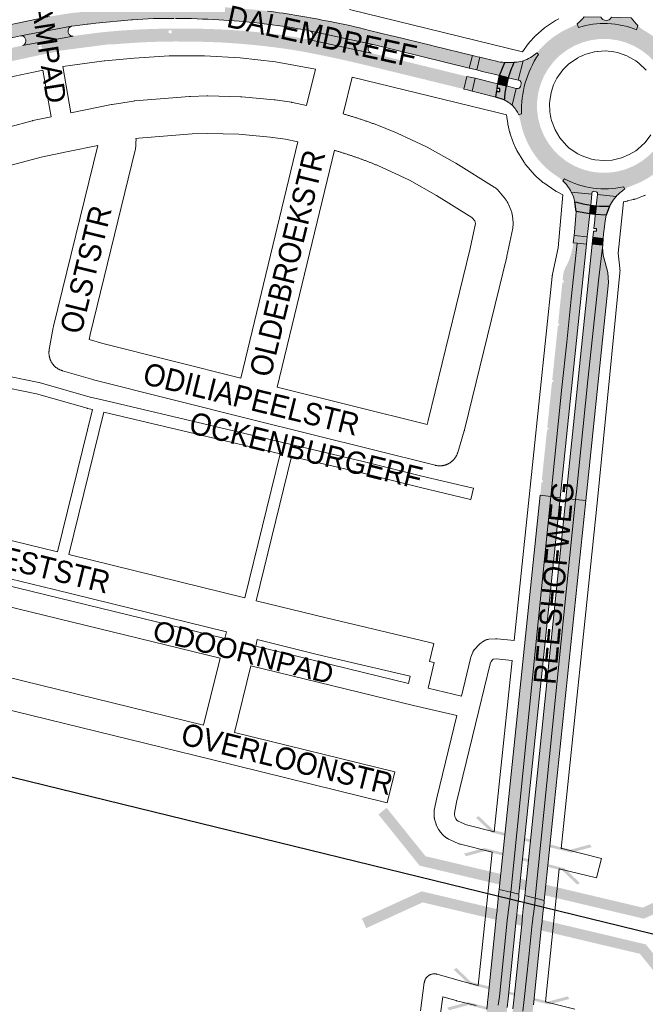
# Paper-space layout 'Layout1' of a CAD drawing. Header units: metres. Extents: x 123097 to 144122, y 392739 to 407589.
# Tile 48 of 256: x 127489 to 127706, y 398353 to 398695. Entities that reach past the tile are written whole.
import ezdxf
from ezdxf.enums import TextEntityAlignment as Align

# ---------------------------------------------------------------- set-up
doc = ezdxf.new("R2010")
doc.units = ezdxf.units.M
doc.header["$MEASUREMENT"] = 0
for name, color, linetype, lineweight in [('gs-anno-wegen algemeen tekst', 7, 'Continuous', 0), ('gs-knt-aanvullende hoofdweg', 7, 'Continuous', 0), ('gs-knt-fietspaden', 7, 'Continuous', 0), ('gs-knt-paden', 7, 'Continuous', 0), ('gs-knt-spoorlijn', 7, 'Continuous', 30), ('gs-knt-wegen algemeen', 7, 'Continuous', 0), ('gs-symb-viaduct', 7, 'Continuous', 0), ('ir-ARC-asfalt-hoofdwegen-te inspecteren', 5, 'Continuous', 0), ('ir-ARC-fietspaden naastliggend- te inspecteren', 1, 'Continuous', 0)]:
    doc.layers.add(name, color=color, linetype=linetype, lineweight=lineweight)
doc.styles.add('Style-Arial', font='arial.ttf')

# ---------------------------------------------------------------- blocks, each defined once
blk = doc.blocks.new('gg0-viaduct_6')
at = {"layer": 'gs-symb-viaduct', "linetype": 'Continuous'}
blk.add_hatch(color=7, dxfattribs=at).paths.add_polyline_path([(-55.76, -16.89), (-58, -14), (-40, 0), (40, 0), (58, -14), (55.76, -16.89), (38.75, -3.66), (-38.75, -3.66)])

psp = doc.layouts.get("Layout1")

# ---------------------------------------------------------------- hatches: boundary and pattern name
at = {"layer": 'ir-ARC-asfalt-hoofdwegen-te inspecteren', "linetype": 'Continuous', "lineweight": 13, "extrusion": (0, 0, -1)}
for points in [[(-127530.408, 398699.322, 0.0178525), (-127549.397, 398699.595, 0.0199346), (-127575.332, 398697.742, 0.0180104), (-127597.035, 398694.093, 0.0161399), (-127610.724, 398691.04), (-127618.369, 398689.174), (-127618.368, 398689.169), (-127619.096, 398688.991), (-127619.098, 398688.996), (-127632.435, 398685.741), (-127632.432, 398685.729), (-127633.16, 398685.551), (-127633.163, 398685.563), (-127646.44, 398682.322), (-127645.364, 398677.911), (-127612.062, 398686.086), (-127589.955, 398690.918), (-127588.574, 398691.181), (-127588.575, 398691.185), (-127587.837, 398691.317), (-127587.837, 398691.316, -0.01395), (-127573.238, 398693.45), (-127573.239, 398693.452), (-127572.493, 398693.536), (-127572.493, 398693.536, -0.014364), (-127558.42, 398694.705, -0.0136971), (-127543.336, 398695.19), (-127543.336, 398695.193), (-127542.961, 398695.192, -0.0243241), (-127528.489, 398694.722), (-127528.115, 398694.698), (-127528.116, 398694.686), (-127515.737, 398693.487), (-127513.023, 398693.225), (-127512.674, 398693.206), (-127512.674, 398693.191), (-127511.93, 398693.119), (-127509.362, 398692.773), (-127507.427, 398692.544), (-127507.291, 398692.518), (-127489.634, 398689.178), (-127487.527, 398688.727), (-127484.589, 398688.069), (-127483.11, 398692.358), (-127491.78, 398694.287), (-127499.694, 398695.844), (-127507.198, 398697.043), (-127511.791, 398697.525), (-127512.008, 398697.548), (-127520.427, 398698.54), (-127525.413, 398698.988)], [(-127657.524, 398666.901, 0.052754), (-127658.242, 398671.74), (-127661.683, 398670.875), (-127660.258, 398665.029), (-127659.611, 398665.602), (-127658.917, 398666.116)], [(-127694.046, 398629.993, 0.0305959), (-127689.434, 398630.096), (-127689.847, 398633.975), (-127696.318, 398633.294), (-127695.68, 398632.528), (-127695.098, 398631.718)]]:
    psp.add_hatch(color=5, dxfattribs=at).paths.add_polyline_path(points)
h = psp.add_hatch(color=5, dxfattribs=at)
h.paths.add_polyline_path([(-127667.116, 398649.248, 0.0856238), (-127663.183, 398659.157), (-127663.198, 398659.16), (-127663.048, 398659.877, -0.0474951), (-127662.527, 398661.646), (-127663.464, 398662.072, 0.1546329), (-127669.368, 398682.648), (-127668.796, 398683.278, -0.0313013), (-127669.843, 398684.395), (-127669.987, 398684.562), (-127670.16, 398684.715, 0.1080893), (-127680.573, 398692.113), (-127680.577, 398692.104), (-127681.18, 398692.382, -0.0526526), (-127682.853, 398693.312), (-127683.267, 398692.001, 0.1743476), (-127703.44, 398691.256), (-127703.905, 398692.678, -0.0599422), (-127706.667, 398690.666), (-127706.88, 398690.542), (-127707.067, 398690.406, 0.1040127), (-127716.046, 398682.213), (-127716.247, 398681.919), (-127716.252, 398681.923, 0.1166914), (-127721.29, 398669.292), (-127721.287, 398669.291), (-127721.31, 398669.151, 0.0000561), (-127721.311, 398669.144), (-127721.368, 398668.69, -0.0643192), (-127722.012, 398666.364), (-127720.957, 398665.836, 0.1706433), (-127714.218, 398646.493), (-127714.778, 398645.897, -0.0175018), (-127714.01, 398645.18), (-127714.008, 398645.183), (-127713.59, 398644.757), (-127713.561, 398644.728, 0.000136), (-127713.55, 398644.716), (-127713.482, 398644.647), (-127713.483, 398644.646, 0.0916433), (-127704.711, 398638.285), (-127704.496, 398638.172), (-127702.452, 398637.317, -0.0604709), (-127699.36, 398635.863), (-127698.907, 398636.723, 0.1789311), (-127678.409, 398639.495), (-127677.802, 398638.804, -0.0320039), (-127676.383, 398639.959), (-127676.39, 398639.969), (-127675.968, 398640.251), (-127675.883, 398640.31, 0.1046614), (-127667.518, 398648.614), (-127667.525, 398648.619), (-127667.125, 398649.253)])
h.paths.add_polyline_path([(-127693.659, 398641.588), (-127696.683, 398641.984), (-127699.629, 398642.771), (-127702.447, 398643.937), (-127705.088, 398645.462), (-127707.508, 398647.318), (-127709.664, 398649.475), (-127711.519, 398651.896), (-127713.042, 398654.538), (-127714.207, 398657.356), (-127714.993, 398660.303), (-127715.387, 398663.327), (-127715.398, 398666.13), (-127715.024, 398669.166), (-127714.259, 398672.118), (-127713.115, 398674.945), (-127711.611, 398677.598), (-127709.773, 398680.031), (-127707.632, 398682.204), (-127705.226, 398684.078), (-127702.596, 398685.621), (-127699.786, 398686.807), (-127696.846, 398687.615), (-127693.825, 398688.033), (-127690.776, 398688.051), (-127687.75, 398687.671), (-127684.8, 398686.899), (-127681.976, 398685.747), (-127679.327, 398684.236), (-127676.898, 398682.392), (-127674.731, 398680.246), (-127672.863, 398677.835), (-127671.327, 398675.201), (-127670.148, 398672.388), (-127669.347, 398669.445), (-127668.937, 398666.423), (-127668.926, 398663.375), (-127669.314, 398660.35), (-127670.094, 398657.401), (-127671.253, 398654.58), (-127672.771, 398651.935), (-127674.621, 398649.511), (-127676.773, 398647.35), (-127679.188, 398645.488), (-127681.827, 398643.958), (-127684.642, 398642.786), (-127687.587, 398641.993), (-127690.61, 398641.591)], flags=16)
at = {"layer": 'ir-ARC-asfalt-hoofdwegen-te inspecteren', "linetype": 'Continuous', "lineweight": 13}
for points in [[(127703.44, 398691.256, 0.1743476), (127683.267, 398692.001), (127682.853, 398693.312, 0.0940489), (127685.227, 398695.753), (127691.068, 398695.674, 0.6328666), (127694.737, 398695.58), (127701.631, 398695.391, 0.0620277), (127703.905, 398692.678)], [(127662.527, 398661.646, 0.1054672), (127660.258, 398665.029), (127661.683, 398670.875), (127661.962, 398670.795, 0.3965484), (127663.15, 398671.554), (127663.377, 398672.441, 0.3982867), (127662.646, 398673.653), (127662.357, 398673.729), (127664.038, 398680.483, 0.1130419), (127668.796, 398683.278), (127669.368, 398682.648, 0.1546329), (127663.464, 398662.072)], [(127654.849, 398680.291, 0.048289), (127657.68, 398679.929), (127655.902, 398675.306), (127654.008, 398675.785), (127649.882, 398676.806), (127648.034, 398677.273), (127649.051, 398681.693), (127650.911, 398681.243)], [(127661.115, 398679.935, 0.0607495), (127664.038, 398680.483), (127662.357, 398673.729), (127658.914, 398674.55, -0.0401342), (127660.936, 398679.943)], [(127689.879, 398634.359, 0.4187204), (127689.452, 398634.91), (127688.522, 398635.023, 0.4290839), (127687.978, 398634.589), (127687.94, 398634.176), (127680.806, 398634.852, 0.0871077), (127677.802, 398638.804), (127678.409, 398639.495, 0.1789311), (127698.907, 398636.723), (127699.36, 398635.863, 0.0706277), (127696.318, 398633.294), (127689.847, 398633.975)], [(127682.037, 398631.494, 0.0621801), (127680.806, 398634.852), (127687.94, 398634.176), (127687.567, 398630.335, -0.0343926)]]:
    psp.add_hatch(color=5, dxfattribs=at).paths.add_polyline_path(points)
at = {"layer": 'ir-ARC-asfalt-hoofdwegen-te inspecteren', "linetype": 'Continuous', "lineweight": 13, "extrusion": (0, 0, -1)}
h = psp.add_hatch(color=5, dxfattribs=at)
h.paths.add_polyline_path([(-127516.175, 398690.168, 0.0196385), (-127531.453, 398691.366, 0.0208357), (-127557.37, 398691.434, 0.0265207), (-127582.367, 398689.109), (-127589.403, 398687.924), (-127611.347, 398683.15), (-127644.536, 398675.044), (-127643.432, 398670.665), (-127630.414, 398673.842), (-127630.419, 398673.864), (-127629.691, 398674.042), (-127629.685, 398674.02), (-127609.131, 398679.036), (-127602.22, 398680.647), (-127602.221, 398680.65), (-127601.489, 398680.814), (-127601.488, 398680.811), (-127594.282, 398682.355), (-127589.868, 398683.211), (-127587.046, 398683.758), (-127587.048, 398683.767), (-127586.308, 398683.891), (-127586.308, 398683.891, -0.015345), (-127572.329, 398685.779), (-127571.956, 398685.819), (-127571.956, 398685.818, -0.0137162), (-127558.256, 398686.878), (-127558.256, 398686.878), (-127557.506, 398686.914), (-127557.506, 398686.908), (-127550.642, 398687.135), (-127543.775, 398687.174), (-127543.775, 398687.178), (-127543.4, 398687.176, -0.0135736), (-127529.278, 398686.734), (-127529.278, 398686.735), (-127528.53, 398686.689), (-127528.53, 398686.685), (-127523.207, 398686.305), (-127521.625, 398686.15), (-127521.008, 398686.197), (-127519.854, 398686.14), (-127503.823, 398684.071), (-127502.655, 398683.85), (-127502.124, 398683.634), (-127501.48, 398683.497), (-127501.481, 398683.495), (-127501.343, 398683.468), (-127498.355, 398682.907), (-127498.227, 398682.881), (-127498.227, 398682.881), (-127497.926, 398682.819), (-127496.627, 398682.551), (-127495.72, 398682.318), (-127485.308, 398680.092), (-127485.307, 398684.655), (-127488.347, 398685.359), (-127490.173, 398685.75), (-127490.247, 398685.764), (-127507.812, 398689.077), (-127509.807, 398689.342), (-127512.391, 398689.683)])
h.paths.add_polyline_path([(-127590.243, 398685.783), (-127590.508, 398686.748), (-127589.543, 398687.013), (-127589.278, 398686.048)], flags=16)
h.paths.add_polyline_path([(-127541.97, 398689.987), (-127542.079, 398690.982), (-127541.084, 398691.091), (-127540.975, 398690.096)], flags=16)
h.paths.add_polyline_path([(-127495.939, 398684.322), (-127496.939, 398684.34), (-127496.921, 398685.34), (-127495.921, 398685.322)], flags=16)
h.paths.add_polyline_path([(-127495.914, 398685.606), (-127496.914, 398685.624), (-127496.896, 398686.624), (-127495.896, 398686.606)], flags=16)
for points in [[(-127491.402, 398687.78), (-127491.464, 398687.454), (-127491.364, 398686.707), (-127490.924, 398686.096), (-127490.247, 398685.764), (-127507.812, 398689.077), (-127507.055, 398689.172), (-127506.451, 398689.638), (-127506.166, 398690.345), (-127506.126, 398690.651), (-127506.097, 398690.866), (-127506.386, 398691.915), (-127507.291, 398692.518), (-127489.634, 398689.178), (-127490.394, 398689.112), (-127491.023, 398688.682), (-127491.36, 398687.998)], [(-127591.096, 398689.21), (-127590.789, 398688.498), (-127590.171, 398688.029), (-127589.403, 398687.924), (-127611.347, 398683.15), (-127610.649, 398683.564), (-127610.266, 398684.28), (-127610.308, 398685.09), (-127610.995, 398685.923), (-127612.062, 398686.086), (-127589.955, 398690.918), (-127590.611, 398690.569), (-127591.025, 398689.95)], [(-127647.475, 398682.061), (-127648.205, 398681.891), (-127648.207, 398681.896), (-127649.051, 398681.693), (-127648.034, 398677.273), (-127645.364, 398677.911), (-127646.44, 398682.322), (-127647.477, 398682.072)], [(-127643.432, 398670.665), (-127644.536, 398675.044), (-127647.39, 398674.379), (-127646.378, 398669.964), (-127645.086, 398670.289), (-127644.722, 398670.381), (-127644.72, 398670.372)], [(-127654.643, 398667.885), (-127648.257, 398669.486), (-127646.378, 398669.964), (-127647.39, 398674.379), (-127649.225, 398673.931), (-127653.357, 398672.942), (-127655.264, 398672.463), (-127655.041, 398670.822), (-127654.95, 398670.822), (-127654.95, 398670.148)], [(-127681.495, 398617.194), (-127681.733, 398619.82), (-127686.36, 398619.349), (-127686.099, 398616.784), (-127682.786, 398617.079)], [(-127682.786, 398617.079), (-127686.099, 398616.784), (-127676.941, 398528.655), (-127673.647, 398529.079), (-127677.551, 398567.02), (-127679.226, 398582.773), (-127680.763, 398597.833)], [(-127682.578, 398530.703), (-127682.303, 398528.075), (-127678.93, 398528.4), (-127688.066, 398616.733), (-127691.684, 398616.37), (-127691.619, 398615.654), (-127690.321, 398605.031), (-127686.53, 398569.571)], [(-127649.551, 398143.694), (-127649.284, 398144.974), (-127646.932, 398159.55), (-127645.109, 398176.792), (-127644.337, 398194.788), (-127644.507, 398211.859), (-127645.826, 398228.855), (-127647.893, 398248.769), (-127649.783, 398267.33), (-127658.298, 398349.298), (-127658.514, 398351.378), (-127658.538, 398351.6), (-127658.852, 398354.627), (-127661.703, 398382.07), (-127661.711, 398382.142), (-127661.772, 398382.731), (-127661.878, 398383.759), (-127661.905, 398384.018), (-127662.148, 398386.362), (-127662.547, 398390.208), (-127662.625, 398390.959), (-127659.759, 398391.66), (-127659.667, 398390.912), (-127659.196, 398387.087), (-127658.909, 398384.75), (-127658.877, 398384.492), (-127658.751, 398383.47), (-127658.682, 398382.906), (-127658.67, 398382.812), (-127657.257, 398369.101), (-127655.841, 398355.368), (-127655.403, 398352.367), (-127655.371, 398352.148), (-127655.07, 398350.087), (-127649.754, 398298.464), (-127647.951, 398281.493), (-127646.009, 398262.5), (-127642.31, 398228.328), (-127640.026, 398205.238), (-127639.299, 398198.362), (-127638.824, 398189.09), (-127638.681, 398183.987), (-127639.051, 398167.763), (-127639.979, 398158.785), (-127642.579, 398142.717), (-127642.673, 398142.247)]]:
    psp.add_hatch(color=5, dxfattribs=at).paths.add_polyline_path(points, flags=0)
at = {"layer": 'ir-ARC-asfalt-hoofdwegen-te inspecteren', "linetype": 'Continuous', "lineweight": 13}
for points in [[(127687.035, 398625.324), (127686.95, 398625.323), (127686.544, 398621.149), (127686.36, 398619.349), (127681.733, 398619.82), (127681.978, 398622.365), (127682.528, 398628.074), (127687.219, 398627.27)], [(127689.538, 398621.228), (127689.538, 398622.228), (127688.648, 398622.228), (127688.952, 398625.114), (127689.138, 398627.075), (127692.875, 398626.836), (127692.567, 398624.865), (127692.196, 398621.93), (127692.029, 398620.363), (127691.862, 398618.792), (127688.325, 398619.172), (127688.513, 398620.946), (127688.543, 398621.228)], [(127682.303, 398528.075), (127685.876, 398527.73), (127693.762, 398603.442), (127693.531, 398606.964), (127692.554, 398610.355), (127691.841, 398612.961), (127691.619, 398615.654), (127690.321, 398605.031), (127686.53, 398569.571), (127682.578, 398530.703)], [(127650.398, 398340.89), (127648.302, 398320.616), (127640.956, 398249.532), (127640.751, 398247.566), (127638.882, 398229.595), (127637.546, 398212.416), (127637.338, 398194.42), (127638.122, 398176.741), (127639.051, 398167.763), (127638.681, 398183.987), (127638.824, 398189.09), (127639.299, 398198.362), (127640.026, 398205.238), (127642.31, 398228.328), (127646.009, 398262.5), (127647.951, 398281.493), (127649.754, 398298.464), (127655.07, 398350.087), (127655.371, 398352.148), (127655.403, 398352.367), (127655.841, 398355.368), (127657.257, 398369.101), (127658.67, 398382.812), (127658.682, 398382.906), (127658.751, 398383.47), (127658.877, 398384.492), (127658.909, 398384.75), (127659.196, 398387.087), (127659.667, 398390.912), (127659.759, 398391.66), (127655.764, 398392.638), (127655.687, 398391.885), (127655.292, 398388.045), (127655.051, 398385.693), (127655.023, 398385.434), (127654.913, 398384.408), (127654.855, 398383.87), (127654.842, 398383.748), (127651.994, 398356.314), (127651.679, 398353.278), (127651.656, 398353.059), (127651.44, 398350.974)], [(127666.031, 398369.146), (127667.213, 398380.723), (127667.217, 398380.755), (127667.294, 398381.381), (127667.42, 398382.406), (127667.451, 398382.662), (127667.738, 398384.991), (127668.209, 398388.824), (127668.3, 398389.569), (127664.608, 398390.473), (127664.531, 398389.723), (127664.134, 398385.875), (127663.893, 398383.532), (127663.866, 398383.274), (127663.76, 398382.245), (127663.698, 398381.642), (127663.692, 398381.584), (127661.081, 398356.271), (127660.859, 398354.134), (127660.544, 398351.109), (127660.521, 398350.886), (127660.305, 398348.808), (127649.882, 398248.575), (127648.094, 398231.246), (127646.567, 398212.262), (127646.346, 398194.243), (127647.096, 398177.213), (127648.843, 398160.307), (127651.388, 398144.478), (127651.468, 398144.098), (127654.81, 398144.801), (127653.958, 398148.85), (127652.634, 398157.888), (127651.935, 398163.198), (127650.57, 398176.445), (127650.172, 398182.546), (127649.872, 398188.487), (127649.674, 398194.919), (127649.666, 398204.045), (127649.851, 398211.746), (127650.194, 398217.051), (127650.829, 398225.387), (127651.255, 398229.829), (127652.538, 398241.285), (127659.145, 398304.617), (127660.546, 398318.423), (127662.023, 398332.296), (127662.649, 398338.687), (127663.418, 398346.209), (127663.904, 398350.056), (127663.933, 398350.28), (127664.452, 398354.397)], [(127671.334, 398388.06), (127671.412, 398388.808), (127668.3, 398389.569), (127668.209, 398388.824), (127667.738, 398384.991), (127667.451, 398382.662), (127667.42, 398382.406), (127667.294, 398381.381), (127667.217, 398380.755), (127667.213, 398380.723), (127666.031, 398369.146), (127664.452, 398354.397), (127663.933, 398350.28), (127663.904, 398350.056), (127663.418, 398346.209), (127662.649, 398338.687), (127662.023, 398332.296), (127660.546, 398318.423), (127659.145, 398304.617), (127652.538, 398241.285), (127651.255, 398229.829), (127650.829, 398225.387), (127650.194, 398217.051), (127649.851, 398211.746), (127649.666, 398204.045), (127649.674, 398194.919), (127649.872, 398188.487), (127650.172, 398182.546), (127650.57, 398176.445), (127651.935, 398163.198), (127652.634, 398157.888), (127653.958, 398148.85), (127654.81, 398144.801), (127655.872, 398145.025), (127655.708, 398146.021), (127655.507, 398148.032), (127655.15, 398161.313), (127654.877, 398168.865), (127654.071, 398177.734), (127653.307, 398194.739), (127653.495, 398211.729), (127655.061, 398230.904), (127656.778, 398247.674), (127667.094, 398347.149), (127667.309, 398349.221), (127667.333, 398349.449), (127667.646, 398352.465), (127670.493, 398379.921), (127670.494, 398379.929), (127670.561, 398380.582), (127670.667, 398381.613), (127670.694, 398381.87), (127670.935, 398384.206)]]:
    psp.add_hatch(color=5, dxfattribs=at).paths.add_polyline_path(points, flags=0)
at = {"layer": 'ir-ARC-asfalt-hoofdwegen-te inspecteren', "linetype": 'Continuous', "lineweight": 13, "extrusion": (0, 0, -1)}
h = psp.add_hatch(color=5, dxfattribs=at)
h.paths.add_polyline_path([(-127677.879, 398605.116, 0.1295415), (-127679.179, 398609.438), (-127679.619, 398610.322, -0.0779118), (-127681.495, 398617.194), (-127682.786, 398617.079), (-127680.763, 398597.833), (-127679.226, 398582.773), (-127677.551, 398567.02), (-127673.647, 398529.079), (-127670.007, 398529.547), (-127672.379, 398552.318), (-127672.769, 398552.278), (-127672.846, 398553.024), (-127672.457, 398553.064), (-127674.105, 398568.89), (-127674.482, 398568.851), (-127674.559, 398569.597), (-127674.183, 398569.636), (-127676.141, 398588.436), (-127676.534, 398588.394), (-127676.613, 398589.14), (-127676.219, 398589.182), (-127677.706, 398603.451), (-127678.1, 398603.409), (-127678.178, 398604.155), (-127677.783, 398604.197)])
h.paths.add_polyline_path([(-127670.874, 398534.005), (-127670.952, 398534.751), (-127670.554, 398534.793), (-127670.476, 398534.047)], flags=16)
at = {"layer": 'ir-ARC-fietspaden naastliggend- te inspecteren', "linetype": 'Continuous', "lineweight": 30}
for points in [[(127660.936, 398679.943, 0.0401342), (127658.914, 398674.55), (127655.902, 398675.306), (127657.68, 398679.929)], [(127658.242, 398671.74, 0.052754), (127657.524, 398666.901), (127654.643, 398667.885), (127654.95, 398670.148), (127654.95, 398669.822), (127655.95, 398669.822), (127655.95, 398670.822), (127655.041, 398670.822), (127655.264, 398672.463)], [(127682.037, 398631.494, 0.0343926), (127687.567, 398630.335), (127687.219, 398627.27), (127682.528, 398628.074)]]:
    psp.add_hatch(color=1, dxfattribs=at).paths.add_polyline_path(points)
at = {"layer": 'ir-ARC-fietspaden naastliggend- te inspecteren', "linetype": 'Continuous', "lineweight": 30, "extrusion": (0, 0, -1)}
psp.add_hatch(color=1, dxfattribs=at).paths.add_polyline_path([(-127694.046, 398629.993), (-127692.875, 398626.836), (-127689.138, 398627.075), (-127689.434, 398630.096, -0.0305959)])

# ---------------------------------------------------------------- linework, layer by layer
at = {"layer": 'gs-anno-wegen algemeen tekst', "color": 7, "linetype": 'Continuous', "flags": 128}
psp.add_lwpolyline([(127569.553, 398470.311), (127563.819, 398447.085), (127619.528, 398433.435, -0.3681822), (127619.535, 398433.424), (127616.917, 398422.738, -0.3847684), (127616.905, 398422.731), (127555.836, 398437.695), (127362.485, 398485.071), (127335.049, 398491.795, -0.368182), (127335.042, 398491.805), (127337.661, 398502.491, -0.3847667), (127337.672, 398502.498), (127359.758, 398497.086), (127365.412, 398520.126)], format="xyb", dxfattribs=at)
psp.add_lwpolyline([(127376.117, 398517.513), (127370.461, 398494.463), (127553.116, 398449.708), (127558.847, 398472.923)], dxfattribs=at)
at = {"layer": 'gs-knt-aanvullende hoofdweg', "color": 7, "linetype": 'Continuous', "flags": 128}
for points in [[(127603.749, 398698.24), (127663.884, 398683.571), (127665.87, 398686.373), (127666.062, 398686.632), (127666.064, 398686.635), (127666.266, 398686.883), (127666.269, 398686.888), (127666.485, 398687.131), (127668.051, 398688.823), (127668.191, 398688.972), (127668.278, 398689.058), (127668.514, 398689.282), (127670.284, 398690.894), (127670.459, 398691.038), (127670.464, 398691.042), (127670.467, 398691.045), (127670.471, 398691.048), (127670.52, 398691.088), (127670.554, 398691.116), (127671.238, 398691.668), (127671.536, 398691.897), (127672.53, 398692.634), (127674.914, 398694.179), (127675.318, 398694.415), (127675.356, 398694.437), (127676.486, 398695.076)], [(127706.808, 398677.168), (127704.209, 398679.698), (127703.146, 398680.492), (127700.126, 398682.188), (127696.858, 398683.337), (127695.505, 398683.622), (127692.671, 398683.886), (127689.842, 398683.729), (127689.737, 398683.715), (127688.872, 398683.566), (127685.783, 398682.743), (127685.292, 398682.563), (127684.527, 398682.248), (127683.849, 398681.926), (127682.966, 398681.469), (127682.915, 398681.438), (127679.976, 398679.397), (127679.863, 398679.299), (127678.904, 398678.428), (127678.66, 398678.173), (127678.656, 398678.169), (127677.841, 398677.288), (127675.815, 398674.431), (127674.665, 398672.068), (127673.783, 398669.421), (127673.345, 398666.61), (127673.28, 398665.583), (127673.33, 398662.887), (127673.446, 398661.919), (127673.52, 398661.422), (127673.687, 398660.641), (127673.902, 398659.747), (127675.14, 398656.511), (127676.833, 398653.679), (127679.098, 398651.057), (127680.088, 398650.174), (127683.087, 398648.131), (127684.256, 398647.54), (127687.844, 398646.298), (127688.986, 398646.057), (127688.992, 398646.056)], [(127591.988, 398677.519), (127578.105, 398680.085), (127565.865, 398681.529), (127553.514, 398682.224), (127541.209, 398682.162), (127529.087, 398681.413), (127518.833, 398680.433), (127518.828, 398680.433), (127518.588, 398680.404), (127507.66, 398678.966), (127507.613, 398678.96), (127504.236, 398678.431)], [(127497.33, 398677.176), (127494.1, 398676.5), (127487.552, 398675.13), (127474.632, 398671.648), (127461.937, 398667.436), (127455.78, 398665.095), (127447.011, 398661.411), (127434.07, 398655.348), (127425.203, 398650.679), (127413.288, 398643.493), (127403.242, 398636.712), (127391.372, 398627.671), (127383.399, 398621.025), (127374.29, 398612.578), (127366.65, 398604.733), (127361.775, 398599.345), (127353.364, 398589.238), (127328.276, 398556.335), (127326.712, 398554.283)], [(127677.852, 398633.947), (127675.871, 398634.949), (127675.585, 398635.102), (127675.306, 398635.266), (127675.034, 398635.443), (127671.227, 398638.036), (127670.962, 398638.226), (127670.704, 398638.426), (127670.456, 398638.638), (127668.735, 398640.174), (127668.497, 398640.395), (127668.269, 398640.627), (127668.051, 398640.869), (127665.039, 398644.355), (127664.832, 398644.606), (127664.636, 398644.866), (127664.451, 398645.134), (127664.278, 398645.409), (127661.914, 398649.363), (127661.757, 398649.639), (127661.753, 398649.646), (127661.731, 398649.686), (127661.611, 398649.922), (127661.604, 398649.936), (127661.596, 398649.953), (127661.565, 398650.019), (127660.702, 398651.849), (127660.567, 398652.153), (127660.446, 398652.462), (127660.339, 398652.777), (127659.589, 398655.141), (127659.555, 398655.248), (127659.54, 398655.301), (127659.493, 398655.452), (127659.45, 398655.614), (127659.43, 398655.676), (127659.41, 398655.767), (127659.395, 398655.832), (127658.872, 398658.009), (127658.803, 398658.328), (127658.748, 398658.65), (127658.407, 398660.93), (127658.365, 398661.253), (127658.352, 398661.41), (127658.346, 398661.465), (127658.338, 398661.577), (127658.326, 398661.728), (127654.607, 398662.636), (127604.727, 398674.803)], [(127688.992, 398646.056), (127692.1, 398645.816), (127695.023, 398645.986), (127698.233, 398646.743), (127700.887, 398647.881), (127703.212, 398649.235), (127703.911, 398649.736), (127706.441, 398652.102), (127708.425, 398654.739)], [(127660.982, 398479.138), (127674.16, 398605.576), (127674.193, 398605.843), (127674.208, 398605.933), (127674.214, 398605.976), (127674.236, 398606.109), (127674.287, 398606.374), (127676.244, 398615.486), (127677.852, 398633.947)], [(127698.871, 398631.443), (127698.412, 398626.984), (127697.031, 398613.585), (127697.651, 398608.442), (127697.683, 398608.117), (127697.689, 398608.035), (127697.692, 398607.958), (127697.701, 398607.79), (127697.702, 398607.689), (127697.704, 398607.626), (127697.704, 398607.564), (127697.705, 398607.463), (127697.698, 398607.218), (127697.696, 398607.183), (127697.694, 398607.136), (127697.669, 398606.81), (127689.926, 398527.994), (127689.922, 398527.95), (127677.315, 398406.859)], [(127706.6, 398633.837), (127706.327, 398633.7), (127706.293, 398633.684), (127706.278, 398633.678), (127706.23, 398633.657), (127705.996, 398633.553), (127705.979, 398633.547), (127705.941, 398633.532), (127705.897, 398633.515), (127704.712, 398633.041), (127704.256, 398632.877), (127702.943, 398632.451), (127702.913, 398632.442), (127702.878, 398632.43), (127702.863, 398632.426), (127702.815, 398632.411), (127702.763, 398632.393), (127702.707, 398632.378), (127702.632, 398632.355), (127702.591, 398632.344), (127702.469, 398632.313), (127702.411, 398632.298), (127702.388, 398632.292), (127702.317, 398632.273), (127700.295, 398631.768), (127700.225, 398631.751), (127699.661, 398631.616), (127699.486, 398631.578), (127699.42, 398631.562), (127698.871, 398631.443)], [(127654.049, 398412.618), (127660.254, 398472.156)], [(127648.49, 398359.288), (127651.455, 398387.734), (127653.314, 398405.568)], [(127676.583, 398399.809), (127671.79, 398353.513)]]:
    psp.add_lwpolyline(points, dxfattribs=at)
at = {"layer": 'gs-knt-fietspaden', "color": 7, "linetype": 'Continuous', "flags": 128}
for points in [[(127500.188, 398661.02), (127497.33, 398677.176)], [(127504.236, 398678.431), (127507.064, 398662.443)], [(127377.791, 398524.331), (127560.529, 398479.739), (127561.098, 398482.041)], [(127558.847, 398472.923), (127376.117, 398517.513)], [(127571.797, 398479.4), (127571.235, 398477.126), (127624.254, 398464.189)], [(127631.079, 398462.547), (127642.676, 398459.799), (127645.817, 398472.822), (127645.858, 398472.977), (127645.906, 398473.13), (127645.961, 398473.281), (127646.66, 398475.06), (127646.719, 398475.202), (127646.784, 398475.34), (127646.855, 398475.476), (127646.932, 398475.609), (127647.015, 398475.738), (127647.103, 398475.863), (127647.197, 398475.984), (127647.296, 398476.102), (127647.4, 398476.214), (127648.636, 398477.496), (127648.738, 398477.598), (127648.845, 398477.696), (127648.955, 398477.789), (127649.069, 398477.877), (127650.335, 398478.817), (127650.467, 398478.911), (127650.603, 398478.998), (127650.743, 398479.079), (127650.887, 398479.154), (127651.034, 398479.221), (127651.184, 398479.282), (127651.337, 398479.336), (127651.492, 398479.383), (127651.649, 398479.423), (127651.808, 398479.455), (127651.968, 398479.48), (127652.129, 398479.497), (127654.434, 398479.694), (127654.59, 398479.704), (127654.747, 398479.707), (127654.903, 398479.703), (127655.06, 398479.692), (127660.982, 398479.138)], [(127660.254, 398472.156), (127654.719, 398472.673), (127653.721, 398472.588), (127653.489, 398472.415), (127652.939, 398471.845), (127652.585, 398470.942), (127648.681, 398454.755), (127640.998, 398422.89), (127640.201, 398419.098), (127640.22, 398418.518), (127640.491, 398417.551), (127640.725, 398417.102), (127641.153, 398416.582), (127641.557, 398416.269), (127644.356, 398415.017), (127654.049, 398412.618)], [(127653.314, 398405.568), (127642.366, 398408.278), (127642.215, 398408.319), (127642.066, 398408.366), (127641.92, 398408.42), (127641.776, 398408.481), (127638.306, 398410.033), (127638.154, 398410.105), (127638.007, 398410.184), (127637.863, 398410.271), (127637.723, 398410.364), (127637.588, 398410.463), (127636.542, 398411.274), (127636.421, 398411.372), (127636.304, 398411.476), (127636.193, 398411.585), (127636.086, 398411.698), (127635.984, 398411.816), (127635.073, 398412.923), (127634.982, 398413.037), (127634.896, 398413.156), (127634.816, 398413.278), (127634.74, 398413.403), (127634.67, 398413.531), (127634.097, 398414.63), (127634.032, 398414.761), (127633.973, 398414.894), (127633.919, 398415.03), (127633.871, 398415.168), (127633.829, 398415.308), (127633.346, 398417.035), (127633.304, 398417.198), (127633.271, 398417.363), (127633.245, 398417.529), (127633.227, 398417.696), (127633.218, 398417.864), (127633.171, 398419.29), (127633.169, 398419.459), (127633.176, 398419.627), (127633.191, 398419.795), (127633.213, 398419.962), (127633.244, 398420.128), (127634.139, 398424.385), (127634.162, 398424.486), (127641.031, 398452.975), (127626.027, 398456.53), (127569.553, 398470.311)], [(127689.576, 398396.594), (127689.572, 398396.594), (127676.583, 398399.809)], [(127628.48, 398350.427), (127629.753, 398360.24), (127629.779, 398360.405), (127629.812, 398360.569), (127629.853, 398360.732), (127629.902, 398360.892), (127629.959, 398361.05), (127630.023, 398361.205), (127630.094, 398361.357), (127630.173, 398361.505), (127630.258, 398361.649), (127630.35, 398361.789), (127630.449, 398361.924), (127630.554, 398362.055), (127630.665, 398362.18), (127630.782, 398362.3), (127630.905, 398362.414), (127631.033, 398362.522), (127631.166, 398362.624), (127631.304, 398362.72), (127631.446, 398362.808), (127631.592, 398362.89), (127631.742, 398362.965), (127631.895, 398363.033), (127632.052, 398363.093), (127632.211, 398363.146), (127632.372, 398363.191), (127632.536, 398363.228), (127632.701, 398363.257), (127632.867, 398363.279), (127633.034, 398363.292), (127633.202, 398363.298), (127633.369, 398363.295), (127633.536, 398363.285), (127633.703, 398363.267), (127633.868, 398363.24), (127634.033, 398363.206), (127634.195, 398363.164), (127642.712, 398360.74), (127648.49, 398359.288)], [(127671.79, 398353.513), (127682.033, 398350.985)]]:
    psp.add_lwpolyline(points, dxfattribs=at)
for points in [[(127677.315, 398406.859), (127677.674, 398406.77), (127691.254, 398403.409), (127691.259, 398403.408, -0.3997952), (127691.266, 398403.396), (127691.264, 398403.393), (127689.584, 398396.601), (127689.576, 398396.594)], [(127647.754, 398352.235), (127640.948, 398353.945), (127640.843, 398353.973), (127636.191, 398355.297), (127635.442, 398349.524, -0.3691955)]]:
    psp.add_lwpolyline(points, format="xyb", dxfattribs=at)
at = {"layer": 'gs-knt-paden', "color": 7, "linetype": 'Continuous', "flags": 128}
psp.add_lwpolyline([(127396.548, 398592.786), (127399.23, 398592.257), (127399.311, 398592.239), (127452.552, 398579.412), (127456.187, 398578.536), (127456.248, 398578.52), (127481.142, 398571.685), (127495.943, 398568.749), (127496.025, 398568.731), (127496.105, 398568.709), (127513.82, 398563.637), (127517.448, 398562.781), (127582.66, 398547.399), (127608.52, 398541.299), (127608.546, 398541.293), (127628.889, 398536.205), (127646.781, 398531.983, -0.3685919), (127646.788, 398531.972), (127645.869, 398528.078), (127645.862, 398528.071)], format="xyb", dxfattribs=at)
for points in [[(127514.552, 398559.334), (127512.85, 398559.736), (127512.759, 398559.76), (127495.079, 398564.822), (127480.289, 398567.756), (127480.218, 398567.772), (127480.148, 398567.79), (127455.214, 398574.635), (127453.557, 398575.035)], [(127502.451, 398509.892), (127514.552, 398559.334)], [(127518.464, 398558.411), (127506.355, 398508.937)], [(127579.765, 398543.952), (127518.464, 398558.411)], [(127567.507, 398493.871), (127579.765, 398543.952)], [(127583.677, 398543.03), (127571.41, 398492.908)], [(127645.862, 398528.071), (127645.858, 398528.071), (127627.952, 398532.296), (127627.926, 398532.302), (127607.583, 398537.39), (127583.677, 398543.03)]]:
    psp.add_lwpolyline(points, dxfattribs=at)
at = {"layer": 'gs-knt-spoorlijn', "color": 7, "linetype": 'Continuous', "flags": 128}
psp.add_lwpolyline([(123817.138, 399332.584), (126023.424, 398789.468), (133158.298, 397044.421)], dxfattribs=at)
at = {"layer": 'gs-knt-wegen algemeen', "color": 7, "linetype": 'Continuous', "flags": 128}
for points in [[(127588.924, 398664.984), (127591.988, 398677.519)], [(127604.727, 398674.803), (127601.606, 398662.035)], [(127507.064, 398662.443), (127521.143, 398665.267), (127521.41, 398665.315), (127528.822, 398666.483), (127529.066, 398666.516), (127529.311, 398666.541), (127548.297, 398668.075), (127548.461, 398668.086), (127548.625, 398668.093), (127554.284, 398668.263), (127554.456, 398668.266), (127554.629, 398668.264), (127565.946, 398668.003), (127566.176, 398667.994), (127566.405, 398667.976), (127577.676, 398666.917), (127577.847, 398666.899), (127578.018, 398666.876), (127583.618, 398666.049), (127583.789, 398666.022), (127583.958, 398665.99), (127588.924, 398664.984)], [(127601.606, 398662.035), (127601.892, 398661.953), (127602.187, 398661.868), (127602.482, 398661.782), (127602.776, 398661.696), (127603.071, 398661.609), (127603.365, 398661.522), (127603.659, 398661.434), (127603.952, 398661.346), (127604.247, 398661.257), (127604.54, 398661.167), (127604.834, 398661.077), (127605.126, 398660.986), (127605.42, 398660.895), (127605.712, 398660.803), (127606.005, 398660.71), (127606.297, 398660.617), (127606.59, 398660.523), (127606.881, 398660.429), (127607.174, 398660.334), (127607.465, 398660.239), (127607.757, 398660.143), (127608.048, 398660.046), (127608.34, 398659.949), (127608.63, 398659.851), (127608.922, 398659.753), (127609.211, 398659.654), (127609.502, 398659.554), (127609.792, 398659.455), (127610.082, 398659.354), (127610.372, 398659.253), (127610.662, 398659.151), (127610.95, 398659.049), (127611.24, 398658.946), (127611.528, 398658.842), (127611.818, 398658.738), (127612.106, 398658.634), (127612.395, 398658.528), (127612.682, 398658.423), (127612.971, 398658.316), (127613.258, 398658.21), (127613.546, 398658.102), (127613.833, 398657.994), (127614.12, 398657.885), (127614.406, 398657.776), (127614.694, 398657.666), (127614.98, 398657.556), (127615.267, 398657.445), (127615.552, 398657.334), (127615.838, 398657.222), (127616.123, 398657.109), (127616.409, 398656.996), (127616.693, 398656.883), (127616.979, 398656.768), (127617.263, 398656.653), (127617.548, 398656.538), (127617.831, 398656.422), (127618.116, 398656.305), (127618.399, 398656.189), (127618.683, 398656.071), (127618.966, 398655.953), (127619.25, 398655.834), (127619.532, 398655.715), (127619.815, 398655.594), (127620.097, 398655.474), (127620.307, 398655.38)], [(127477.954, 398655.408), (127493.592, 398659.601), (127493.754, 398659.642), (127493.917, 398659.679), (127500.188, 398661.02)], [(127585.851, 398652.323), (127581.545, 398653.194), (127576.286, 398653.971), (127565.416, 398654.992), (127554.502, 398655.244), (127549.181, 398655.084), (127530.605, 398653.583), (127529.657, 398653.434)], [(127620.307, 398655.38), (127630.349, 398650.656), (127630.559, 398650.552), (127630.766, 398650.441), (127640.441, 398645.007), (127640.685, 398644.863), (127654.052, 398636.57), (127654.305, 398636.404), (127654.551, 398636.227), (127654.787, 398636.039), (127655.015, 398635.84), (127655.233, 398635.631), (127655.442, 398635.412), (127655.64, 398635.183), (127657.905, 398632.44), (127658.091, 398632.204), (127658.265, 398631.96), (127658.429, 398631.708), (127658.58, 398631.448), (127658.72, 398631.182), (127658.847, 398630.91), (127659.827, 398628.676), (127659.942, 398628.395), (127660.044, 398628.11), (127660.133, 398627.82), (127660.208, 398627.525), (127660.27, 398627.228), (127660.317, 398626.928), (127660.35, 398626.627), (127660.562, 398624.197), (127660.582, 398623.885), (127660.587, 398623.574), (127660.576, 398623.262), (127660.551, 398622.951), (127660.511, 398622.641), (127660.457, 398622.334), (127658.471, 398612.569), (127658.416, 398612.322), (127643.748, 398552.23), (127643.701, 398552.048), (127643.649, 398551.868), (127641.348, 398544.358)], [(127529.657, 398653.434), (127529.664, 398653.361), (127529.68, 398653.065), (127529.683, 398652.77), (127529.673, 398652.474), (127529.562, 398650.561), (127529.538, 398650.266), (127529.501, 398649.972), (127529.45, 398649.681), (127529.387, 398649.392), (127513.728, 398585.349), (127513.419, 398583.65)], [(127566.06, 398570.211), (127585.851, 398652.323)], [(127516.384, 398651.033), (127506.078, 398648.965), (127496.803, 398646.982), (127481.535, 398642.888), (127467.122, 398637.975), (127442.295, 398626.346), (127428.612, 398618.375), (127413.417, 398607.655), (127401.107, 398597.204), (127396.548, 398592.786)], [(127504.137, 398572.799), (127504.007, 398572.84), (127503.855, 398572.888), (127503.705, 398572.943), (127503.555, 398572.999), (127503.408, 398573.062), (127503.262, 398573.125), (127503.118, 398573.194), (127502.974, 398573.265), (127502.834, 398573.341), (127502.694, 398573.418), (127502.558, 398573.502), (127502.422, 398573.586), (127502.29, 398573.676), (127502.158, 398573.766), (127502.031, 398573.862), (127501.904, 398573.959), (127501.781, 398574.062), (127501.659, 398574.165), (127501.542, 398574.273), (127501.425, 398574.382), (127501.313, 398574.496), (127501.201, 398574.61), (127501.095, 398574.73), (127500.99, 398574.85), (127500.889, 398574.974), (127500.79, 398575.099), (127500.696, 398575.228), (127500.602, 398575.358), (127500.515, 398575.491), (127500.428, 398575.625), (127500.347, 398575.763), (127500.267, 398575.901), (127500.192, 398576.043), (127500.119, 398576.185), (127500.052, 398576.33), (127499.986, 398576.475), (127499.926, 398576.623), (127499.867, 398576.771), (127499.814, 398576.922), (127499.763, 398577.073), (127499.717, 398577.227), (127499.673, 398577.38), (127499.636, 398577.535), (127499.599, 398577.691), (127499.569, 398577.848), (127499.54, 398578.005), (127499.518, 398578.163), (127499.497, 398578.322), (127499.483, 398578.481), (127499.469, 398578.64), (127499.463, 398578.8), (127499.457, 398578.959), (127499.458, 398579.119), (127499.461, 398579.279), (127499.47, 398579.438), (127499.48, 398579.598), (127499.497, 398579.756), (127499.515, 398579.915), (127499.561, 398580.21), (127500.953, 398587.869), (127500.991, 398588.061), (127501.034, 398588.251), (127516.384, 398651.033)], [(127598.532, 398649.372), (127578.69, 398567.047)], [(127630.707, 398554.072), (127631.144, 398555.501), (127645.738, 398615.287), (127647.51, 398624.004), (127647.473, 398624.427), (127647.288, 398624.849), (127646.28, 398626.069), (127633.941, 398633.724), (127624.595, 398638.974), (127614.871, 398643.549), (127614.62, 398643.655), (127614.371, 398643.761), (127614.12, 398643.866), (127613.871, 398643.971), (127613.62, 398644.075), (127613.37, 398644.179), (127613.118, 398644.283), (127612.868, 398644.385), (127612.616, 398644.488), (127612.365, 398644.59), (127612.113, 398644.692), (127611.861, 398644.792), (127611.609, 398644.893), (127611.357, 398644.993), (127611.104, 398645.093), (127610.852, 398645.192), (127610.599, 398645.29), (127610.346, 398645.388), (127610.093, 398645.486), (127609.84, 398645.583), (127609.586, 398645.68), (127609.333, 398645.776), (127609.078, 398645.872), (127608.825, 398645.967), (127608.57, 398646.062), (127608.316, 398646.156), (127608.061, 398646.25), (127607.806, 398646.343), (127607.551, 398646.436), (127607.296, 398646.528), (127607.04, 398646.62), (127606.785, 398646.711), (127606.529, 398646.802), (127606.274, 398646.892), (127606.017, 398646.983), (127605.762, 398647.072), (127605.505, 398647.161), (127605.249, 398647.249), (127604.991, 398647.337), (127604.735, 398647.424), (127604.477, 398647.512), (127604.221, 398647.598), (127603.963, 398647.684), (127603.706, 398647.769), (127603.447, 398647.854), (127603.19, 398647.938), (127602.932, 398648.023), (127602.674, 398648.106), (127602.415, 398648.189), (127602.157, 398648.271), (127601.898, 398648.354), (127601.64, 398648.435), (127601.38, 398648.516), (127601.122, 398648.596), (127600.862, 398648.677), (127600.603, 398648.756), (127600.343, 398648.835), (127600.084, 398648.914), (127599.823, 398648.992), (127599.564, 398649.069), (127599.303, 398649.146), (127599.043, 398649.223), (127598.782, 398649.299), (127598.532, 398649.372)], [(127513.419, 398583.65), (127518.21, 398582.249)], [(127518.21, 398582.249), (127566.06, 398570.211)], [(127504.143, 398572.797), (127504.14, 398572.798), (127504.137, 398572.799)], [(127504.143, 398572.797), (127504.14, 398572.798), (127504.137, 398572.799)], [(127641.346, 398544.352), (127641.301, 398544.214), (127641.25, 398544.063), (127641.193, 398543.914), (127641.135, 398543.765), (127641.071, 398543.619), (127641.005, 398543.473), (127640.934, 398543.33), (127640.861, 398543.187), (127640.783, 398543.048), (127640.704, 398542.91), (127640.618, 398542.775), (127640.533, 398542.64), (127640.441, 398542.509), (127640.348, 398542.379), (127640.25, 398542.253), (127640.152, 398542.127), (127640.047, 398542.006), (127639.943, 398541.885), (127639.833, 398541.769), (127639.722, 398541.654), (127639.607, 398541.544), (127639.491, 398541.434), (127639.37, 398541.329), (127639.248, 398541.225), (127639.123, 398541.127), (127638.996, 398541.029), (127638.866, 398540.937), (127638.735, 398540.845), (127638.6, 398540.76), (127638.465, 398540.675), (127638.326, 398540.596), (127638.187, 398540.517), (127638.044, 398540.445), (127637.901, 398540.374), (127637.755, 398540.309), (127637.609, 398540.245), (127637.46, 398540.187), (127637.311, 398540.13), (127637.159, 398540.08), (127637.007, 398540.03), (127636.853, 398539.987), (127636.699, 398539.945), (127636.544, 398539.91), (127636.387, 398539.875), (127636.23, 398539.848), (127636.073, 398539.821), (127635.914, 398539.801), (127635.756, 398539.782), (127635.596, 398539.77), (127635.437, 398539.759), (127635.277, 398539.755), (127635.117, 398539.751), (127634.958, 398539.755), (127634.798, 398539.759), (127634.639, 398539.771), (127634.479, 398539.783), (127634.321, 398539.803), (127634.162, 398539.823), (127634.005, 398539.85), (127633.848, 398539.877), (127633.692, 398539.912), (127633.548, 398539.945), (127569.272, 398555.977), (127514.914, 398569.653), (127514.675, 398569.717), (127504.143, 398572.797)], [(127578.69, 398567.047), (127630.707, 398554.072)], [(127641.348, 398544.358), (127641.347, 398544.355), (127641.346, 398544.352)], [(127641.348, 398544.358), (127641.347, 398544.355), (127641.346, 398544.352)], [(127561.098, 398482.041), (127501.308, 398496.771), (127436.215, 398512.602), (127378.372, 398526.697), (127377.791, 398524.331)], [(127441.254, 398524.776), (127502.451, 398509.892)], [(127506.355, 398508.937), (127567.507, 398493.871)], [(127624.254, 398464.189), (127624.837, 398466.665), (127592.623, 398474.252), (127592.554, 398474.269), (127571.797, 398479.4)]]:
    psp.add_lwpolyline(points, dxfattribs=at)
psp.add_lwpolyline([(127571.41, 398492.908), (127595.643, 398486.917), (127631.238, 398478.534), (127633.099, 398478.095, -0.3686169), (127633.106, 398478.085), (127631.618, 398471.766), (127633.156, 398471.404, -0.3686191), (127633.163, 398471.393), (127631.079, 398462.547)], format="xyb", dxfattribs=at)
at = {"layer": 'ir-ARC-asfalt-hoofdwegen-te inspecteren', "color": 5, "linetype": 'Continuous', "lineweight": 13}
for points in [[(127575.332, 398697.742, -0.0180104), (127597.035, 398694.093, -0.0161399), (127610.724, 398691.04), (127618.369, 398689.174), (127618.368, 398689.169), (127619.096, 398688.991), (127619.098, 398688.996), (127632.435, 398685.741), (127632.432, 398685.729), (127633.16, 398685.551), (127633.163, 398685.563), (127646.44, 398682.322), (127645.364, 398677.911), (127612.062, 398686.086), (127589.955, 398690.918), (127588.574, 398691.181), (127588.575, 398691.185), (127587.837, 398691.317), (127587.837, 398691.316, 0.01395), (127573.238, 398693.45), (127573.239, 398693.452), (127572.493, 398693.536), (127572.493, 398693.536, 0.014364), (127558.42, 398694.705, 0.0136971), (127543.336, 398695.19)], [(127542.961, 398695.192, 0.0243241), (127528.489, 398694.722), (127528.115, 398694.698), (127528.116, 398694.686), (127515.737, 398693.487), (127513.023, 398693.225), (127512.674, 398693.206), (127512.674, 398693.191), (127511.93, 398693.119), (127509.362, 398692.773), (127507.427, 398692.544), (127507.291, 398692.518), (127489.634, 398689.178), (127487.527, 398688.727), (127484.589, 398688.069), (127483.11, 398692.358), (127491.78, 398694.287), (127499.694, 398695.844)]]:
    psp.add_lwpolyline(points, format="xyb", dxfattribs=at)
for points in [[(127703.44, 398691.256, 0.1743476), (127683.267, 398692.001), (127682.853, 398693.312, 0.0940489), (127685.227, 398695.753), (127691.068, 398695.674, 0.6328666), (127694.737, 398695.58), (127701.631, 398695.391, 0.0620277), (127703.905, 398692.678)], [(127662.527, 398661.646, 0.1054672), (127660.258, 398665.029), (127661.683, 398670.875), (127661.962, 398670.795, 0.3965484), (127663.15, 398671.554), (127663.377, 398672.441, 0.3982867), (127662.646, 398673.653), (127662.357, 398673.729), (127664.038, 398680.483, 0.1130419), (127668.796, 398683.278), (127669.368, 398682.648, 0.1546329), (127663.464, 398662.072)], [(127654.849, 398680.291, 0.048289), (127657.68, 398679.929), (127655.902, 398675.306), (127654.008, 398675.785), (127649.882, 398676.806), (127648.034, 398677.273), (127649.051, 398681.693), (127650.911, 398681.243)], [(127661.115, 398679.935, 0.0607495), (127664.038, 398680.483), (127662.357, 398673.729), (127658.914, 398674.55, -0.0401342), (127660.936, 398679.943)], [(127657.524, 398666.901, -0.052754), (127658.242, 398671.74), (127661.683, 398670.875), (127660.258, 398665.029), (127659.611, 398665.602), (127658.917, 398666.116)], [(127689.879, 398634.359, 0.4187204), (127689.452, 398634.91), (127688.522, 398635.023, 0.4290839), (127687.978, 398634.589), (127687.94, 398634.176), (127680.806, 398634.852, 0.0871077), (127677.802, 398638.804), (127678.409, 398639.495, 0.1789311), (127698.907, 398636.723), (127699.36, 398635.863, 0.0706277), (127696.318, 398633.294), (127689.847, 398633.975)], [(127682.037, 398631.494, 0.0621801), (127680.806, 398634.852), (127687.94, 398634.176), (127687.567, 398630.335, -0.0343926)], [(127694.046, 398629.993, -0.0305959), (127689.434, 398630.096), (127689.847, 398633.975), (127696.318, 398633.294), (127695.68, 398632.528), (127695.098, 398631.718)]]:
    psp.add_lwpolyline(points, format="xyb", close=True, dxfattribs=at)
for points in [[(127491.402, 398687.78), (127491.464, 398687.454), (127491.364, 398686.707), (127490.924, 398686.096), (127490.247, 398685.764), (127507.812, 398689.077), (127507.055, 398689.172), (127506.451, 398689.638), (127506.166, 398690.345), (127506.126, 398690.651), (127506.097, 398690.866), (127506.386, 398691.915), (127507.291, 398692.518), (127489.634, 398689.178), (127490.394, 398689.112), (127491.023, 398688.682), (127491.36, 398687.998)], [(127591.096, 398689.21), (127590.789, 398688.498), (127590.171, 398688.029), (127589.403, 398687.924), (127611.347, 398683.15), (127610.649, 398683.564), (127610.266, 398684.28), (127610.308, 398685.09), (127610.995, 398685.923), (127612.062, 398686.086), (127589.955, 398690.918), (127590.611, 398690.569), (127591.025, 398689.95)], [(127647.475, 398682.061), (127648.205, 398681.891), (127648.207, 398681.896), (127649.051, 398681.693), (127648.034, 398677.273), (127645.364, 398677.911), (127646.44, 398682.322), (127647.477, 398682.072)], [(127643.432, 398670.665), (127644.536, 398675.044), (127647.39, 398674.379), (127646.378, 398669.964), (127645.086, 398670.289), (127644.722, 398670.381), (127644.72, 398670.372)], [(127654.643, 398667.885), (127648.257, 398669.486), (127646.378, 398669.964), (127647.39, 398674.379), (127649.225, 398673.931), (127653.357, 398672.942), (127655.264, 398672.463), (127655.041, 398670.822), (127654.95, 398670.822), (127654.95, 398670.148)], [(127687.035, 398625.324), (127686.95, 398625.323), (127686.544, 398621.149), (127686.36, 398619.349), (127681.733, 398619.82), (127681.978, 398622.365), (127682.528, 398628.074), (127687.219, 398627.27)], [(127689.538, 398621.228), (127689.538, 398622.228), (127688.648, 398622.228), (127688.952, 398625.114), (127689.138, 398627.075), (127692.875, 398626.836), (127692.567, 398624.865), (127692.196, 398621.93), (127692.029, 398620.363), (127691.862, 398618.792), (127688.325, 398619.172), (127688.513, 398620.946), (127688.543, 398621.228)], [(127681.495, 398617.194), (127681.733, 398619.82), (127686.36, 398619.349), (127686.099, 398616.784), (127682.786, 398617.079)], [(127688.066, 398616.733), (127688.325, 398619.172), (127691.862, 398618.792), (127691.684, 398616.37)], [(127682.786, 398617.079), (127686.099, 398616.784), (127676.941, 398528.655), (127673.647, 398529.079), (127677.551, 398567.02), (127679.226, 398582.773), (127680.763, 398597.833)], [(127682.578, 398530.703), (127682.303, 398528.075), (127678.93, 398528.4), (127688.066, 398616.733), (127691.684, 398616.37), (127691.619, 398615.654), (127690.321, 398605.031), (127686.53, 398569.571)], [(127682.303, 398528.075), (127685.876, 398527.73), (127693.762, 398603.442), (127693.531, 398606.964), (127692.554, 398610.355), (127691.841, 398612.961), (127691.619, 398615.654), (127690.321, 398605.031), (127686.53, 398569.571), (127682.578, 398530.703)], [(127670.007, 398529.547), (127655.764, 398392.638), (127659.759, 398391.66), (127673.647, 398529.079)], [(127673.647, 398529.079), (127659.759, 398391.66), (127662.625, 398390.959), (127676.941, 398528.655)], [(127678.93, 398528.4), (127664.608, 398390.473), (127668.3, 398389.569), (127682.303, 398528.075)], [(127682.303, 398528.075), (127668.3, 398389.569), (127671.412, 398388.808), (127685.876, 398527.73)]]:
    psp.add_lwpolyline(points, close=True, dxfattribs=at)
for points in [[(127655.403, 398352.367), (127655.841, 398355.368), (127657.257, 398369.101), (127658.67, 398382.812), (127658.682, 398382.906), (127658.751, 398383.47), (127658.877, 398384.492), (127658.909, 398384.75), (127659.196, 398387.087), (127659.667, 398390.912), (127659.759, 398391.66), (127655.764, 398392.638), (127655.687, 398391.885), (127655.292, 398388.045), (127655.051, 398385.693), (127655.023, 398385.434), (127654.913, 398384.408), (127654.855, 398383.87), (127654.842, 398383.748), (127651.994, 398356.314), (127651.679, 398353.278), (127651.656, 398353.059), (127651.44, 398350.974)], [(127658.538, 398351.6), (127658.852, 398354.627), (127661.703, 398382.07), (127661.711, 398382.142), (127661.772, 398382.731), (127661.878, 398383.759), (127661.905, 398384.018), (127662.148, 398386.362), (127662.547, 398390.208), (127662.625, 398390.959), (127659.759, 398391.66), (127659.667, 398390.912), (127659.196, 398387.087), (127658.909, 398384.75), (127658.877, 398384.492), (127658.751, 398383.47), (127658.682, 398382.906), (127658.67, 398382.812), (127657.257, 398369.101), (127655.841, 398355.368), (127655.403, 398352.367)], [(127663.933, 398350.28), (127664.452, 398354.397), (127666.031, 398369.146), (127667.213, 398380.723), (127667.217, 398380.755), (127667.294, 398381.381), (127667.42, 398382.406), (127667.451, 398382.662), (127667.738, 398384.991), (127668.209, 398388.824), (127668.3, 398389.569), (127664.608, 398390.473), (127664.531, 398389.723), (127664.134, 398385.875), (127663.893, 398383.532), (127663.866, 398383.274), (127663.76, 398382.245), (127663.698, 398381.642), (127663.692, 398381.584), (127661.081, 398356.271), (127660.859, 398354.134), (127660.544, 398351.109)], [(127667.646, 398352.465), (127670.493, 398379.921), (127670.494, 398379.929), (127670.561, 398380.582), (127670.667, 398381.613), (127670.694, 398381.87), (127670.935, 398384.206), (127671.334, 398388.06), (127671.412, 398388.808), (127668.3, 398389.569), (127668.209, 398388.824), (127667.738, 398384.991), (127667.451, 398382.662), (127667.42, 398382.406), (127667.294, 398381.381), (127667.217, 398380.755), (127667.213, 398380.723), (127666.031, 398369.146), (127664.452, 398354.397), (127663.933, 398350.28)]]:
    psp.add_lwpolyline(points, dxfattribs=at)
at = {"layer": 'ir-ARC-asfalt-hoofdwegen-te inspecteren', "color": 5, "linetype": 'Continuous', "lineweight": 13, "extrusion": (0, 0, -1)}
for points in [[(-127688.066, 398616.733), (-127688.325, 398619.172), (-127691.684, 398616.37), (-127691.862, 398618.792)], [(-127673.647, 398529.079), (-127659.759, 398391.66), (-127676.941, 398528.655), (-127662.625, 398390.959)], [(-127682.303, 398528.075), (-127668.3, 398389.569), (-127685.876, 398527.73), (-127671.412, 398388.808)]]:
    psp.add_solid(points, dxfattribs=at)
at = {"layer": 'ir-ARC-asfalt-hoofdwegen-te inspecteren', "color": 5, "linetype": 'Continuous', "lineweight": 13}
for points in [[(127670.007, 398529.547), (127655.764, 398392.638), (127673.647, 398529.079), (127659.759, 398391.66)], [(127678.93, 398528.4), (127664.608, 398390.473), (127682.303, 398528.075), (127668.3, 398389.569)]]:
    psp.add_solid(points, dxfattribs=at)
at = {"layer": 'ir-ARC-fietspaden naastliggend- te inspecteren', "color": 1, "linetype": 'Continuous', "lineweight": 30}
for points in [[(127660.936, 398679.943, 0.0401342), (127658.914, 398674.55), (127655.902, 398675.306), (127657.68, 398679.929)], [(127658.242, 398671.74, 0.052754), (127657.524, 398666.901), (127654.643, 398667.885), (127654.95, 398670.148), (127654.95, 398669.822), (127655.95, 398669.822), (127655.95, 398670.822), (127655.041, 398670.822), (127655.264, 398672.463)], [(127682.037, 398631.494, 0.0343926), (127687.567, 398630.335), (127687.219, 398627.27), (127682.528, 398628.074)], [(127694.046, 398629.993), (127692.875, 398626.836), (127689.138, 398627.075), (127689.434, 398630.096, 0.0305959)]]:
    psp.add_lwpolyline(points, format="xyb", close=True, dxfattribs=at)
for points in [[(127658.242, 398671.74), (127655.264, 398672.463), (127655.902, 398675.306), (127658.914, 398674.55)], [(127689.138, 398627.075), (127687.219, 398627.27), (127687.567, 398630.335), (127689.434, 398630.096)]]:
    psp.add_lwpolyline(points, close=True, dxfattribs=at)
for points in [[(127658.242, 398671.74), (127655.264, 398672.463), (127658.914, 398674.55), (127655.902, 398675.306)], [(127689.138, 398627.075), (127687.219, 398627.27), (127689.434, 398630.096), (127687.567, 398630.335)]]:
    psp.add_solid(points, dxfattribs=at)

# ---------------------------------------------------------------- block references
at = {"layer": 'gs-symb-viaduct', "color": 7, "linetype": 'Continuous'}
for p, rotation in [((127667.043, 398391.66), 166.6673666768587), ((127667.758, 398382.735), 346.6673666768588)]:
    psp.add_blockref('gg0-viaduct_6', p, dxfattribs=dict(at, rotation=rotation))
at = {"layer": 'gs-symb-viaduct', "color": 7, "linetype": 'Continuous', "xscale": 0.3575000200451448, "yscale": 0.2581465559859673, "zscale": 0.3575000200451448}
for p, rotation in [((127666.898, 398408.917), 165.7354877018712), ((127664.583, 398403.453), 345.7354877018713), ((127659.155, 398356.162), 165.7354877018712), ((127658.718, 398349.939), 345.7354877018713)]:
    psp.add_blockref('gg0-viaduct_6', p, dxfattribs=dict(at, rotation=rotation))

# ---------------------------------------------------------------- texts
at = {"layer": 'gs-anno-wegen algemeen tekst', "color": 7, "style": 'Style-Arial'}
for s, rotation, p in [('OBDAMPAD', 278.88483, (127497.858, 398693.451)), ('ODOORNPAD', 346.00212, (127566.955, 398475.038))]:
    psp.add_text(s, height=7, rotation=rotation, dxfattribs=at).set_placement(p, align=Align.MIDDLE_CENTER)
at = {"layer": 'gs-anno-wegen algemeen tekst', "color": 7, "style": 'Style-Arial', "width": 0.909091}
for s, rotation, p in [('DALEMDREEF', 347.66844, (127594.234, 398688.954)), ('OLDEBROEKSTR', 76.26068, (127582.215, 398610.141)), ('OLSTSTR', 76.25968, (127512.244, 398607.963)), ('ODILIAPEELSTR', 346.2604, (127569.748, 398562.959)), ('OCKENBURGERF', 346.23394, (127588.653, 398545.149)), ('REESHOFWEG', 84.67631, (127674.743, 398499.071)), ('OEGSTGEESTSTR', 346.26125, (127478.217, 398509.384))]:
    psp.add_text(s, height=7.7, rotation=rotation, dxfattribs=at).set_placement(p, align=Align.MIDDLE_CENTER)
at = {"layer": 'gs-anno-wegen algemeen tekst', "color": 7, "linetype": 'Continuous', "style": 'Style-Arial', "width": 0.909091}
psp.add_text('OVERLOONSTR', height=7.7, rotation=346.23185, dxfattribs=at).set_placement((127582.166, 398437.946), align=Align.MIDDLE_CENTER)

doc.saveas('drawing.dxf')
